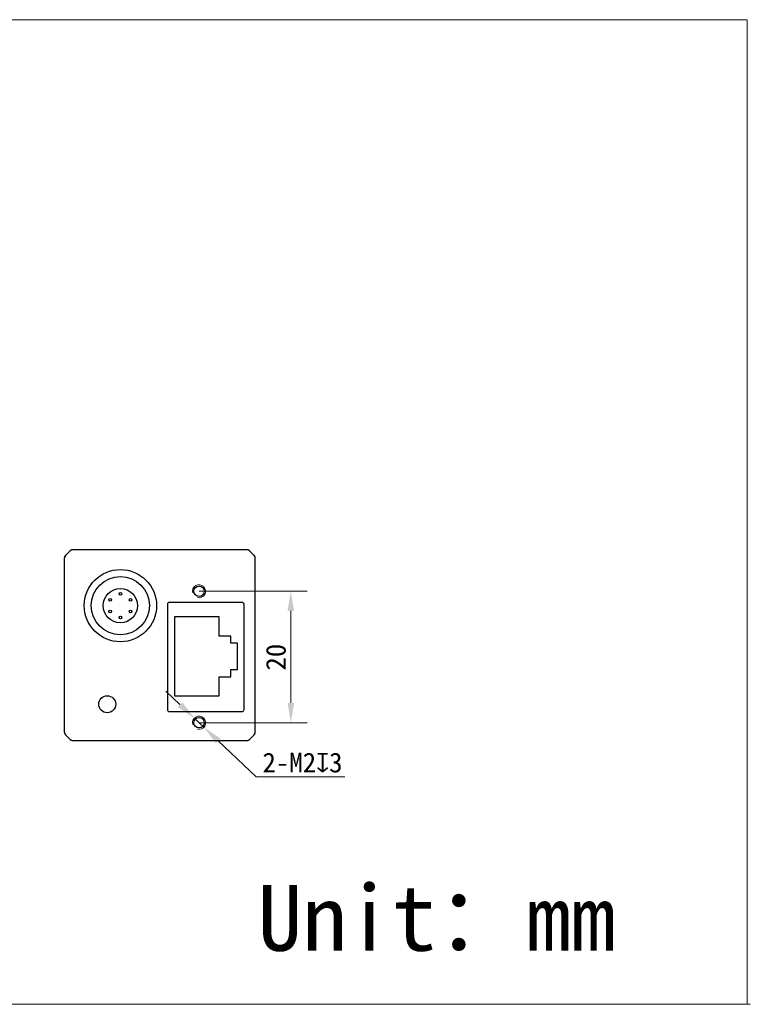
# Model space of a CAD drawing. Header units: millimetres. Extents: x 407 to 704, y 92 to 242.
# Tile 2 of 2: x 593 to 704, y 92 to 242. Entities that reach past the tile are written whole.
import ezdxf

# ---------------------------------------------------------------- set-up
doc = ezdxf.new("R2010")
doc.units = ezdxf.units.MM
doc.header["$LTSCALE"] = 16.335
doc.header["$PDMODE"] = 3
doc.header["$PDSIZE"] = 8
doc.layers.get('0').update_dxf_attribs({"linetype": 'CONTINUOUS'})
doc.layers.get('Defpoints').update_dxf_attribs({"linetype": 'CONTINUOUS'})
for name, color, linetype in [('00_COMPONENTS', 7, 'CONTINUOUS'), ('51__DRAFT_DIMS', 7, 'CONTINUOUS'), ('ASM_DXF_DIMENSION', 7, 'CONTINUOUS'), ('ASM_DXF_FORMAT', 7, 'CONTINUOUS'), ('D-01-36-26-0DXF_CONTINUOUS_LINE', 7, 'CONTINUOUS'), ('HR10A-7R-6PBDXF_CONTINUOUS_LINE', 7, 'CONTINUOUS'), ('RJ45-B563S-LDXF_CONTINUOUS_LINE', 7, 'CONTINUOUS')]:
    doc.layers.add(name, color=color, linetype=linetype)
doc.styles.get("Standard").update_dxf_attribs({"font": 'simfang.ttf'})
doc.dimstyles.new('DIMSTYLE_1', dxfattribs={"dimtxt": 3, "dimasz": 3, "dimexe": 2.5, "dimexo": 0, "dimgap": 0.75, "dimtad": 1, "dimdsep": 46, "dimtxsty": 'STANDARD', "dimblk": '_FILLED', "dimcen": 0.09, "dimclrd": 8, "dimclre": 8, "dimclrt": 7, "dimadec": 0, "dimazin": 0, "dimtp": 0.001, "dimtm": 0.001, "dimtfac": 1, "dimtofl": 0, "dimtmove": 0, "dimatfit": 3, "dimldrblk": '_FILLED', "dimfxl": 1, "dimtolj": 1, "dimlwd": 9, "dimlwe": 9, "dimarcsym": 0})
doc.dimstyles.new('DIMSTYLE_2', dxfattribs={"dimtxt": 3, "dimasz": 3, "dimexe": 2.5, "dimexo": 0, "dimtad": 1, "dimdec": 3, "dimdsep": 46, "dimtxsty": 'STANDARD', "dimblk": '_FILLED', "dimcen": 0.09, "dimclrd": 8, "dimclre": 8, "dimclrt": 7, "dimadec": 0, "dimazin": 0, "dimtp": 0.001, "dimtm": 0.001, "dimtfac": 1, "dimtdec": 3, "dimtmove": 0, "dimatfit": 2, "dimldrblk": '_FILLED', "dimfxl": 1, "dimtolj": 1, "dimlwd": 9, "dimlwe": 9, "dimarcsym": 0})

# ---------------------------------------------------------------- blocks, each defined once
blk = doc.blocks.new('_FILLED')
at = {"color": 0, "linetype": 'ByBlock'}
blk.add_solid([(0, 0), (-1, 0.167), (-1, -0.167)], dxfattribs=at)
blk = doc.blocks.new('*D156')
at = {"layer": '51__DRAFT_DIMS', "color": 8, "lineweight": 9}
for p, q in [((620.35, 155.01), (636.81, 155.01)), ((634.31, 152.01), (634.31, 138.01)), ((620.35, 135.01), (636.81, 135.01))]:
    blk.add_line(p, q, dxfattribs=at)
at = {"layer": 'Defpoints', "color": 0}
for p in [(620.35, 155.01), (620.35, 135.01), (634.31, 135.01)]:
    blk.add_point(p, dxfattribs=at)
at = {"layer": '51__DRAFT_DIMS', "color": 8, "linetype": 'ByBlock', "lineweight": 9, "xscale": 3, "yscale": 3, "zscale": 3}
for p, rotation in [((634.31, 155.01), 89.99999999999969), ((634.31, 135.01), 269.9999999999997)]:
    blk.add_blockref('_FILLED', p, dxfattribs=dict(at, rotation=rotation))
at = {"layer": '51__DRAFT_DIMS', "color": 7, "insert": (630.53, 144.98), "char_height": 3, "attachment_point": 2, "rotation": 90}
blk.add_mtext('\\A1;20', dxfattribs=at)
blk = doc.blocks.new('*D157')
at = {"layer": 'ASM_DXF_DIMENSION', "color": 8, "linetype": 'Continuous', "lineweight": 9}
for p, q in [((617.45, 137.76), (615.28, 139.83)), ((619.63, 135.69), (621.08, 134.32)), ((623.25, 132.25), (629.02, 126.77)), ((642.54, 126.77), (629.02, 126.77))]:
    blk.add_line(p, q, dxfattribs=at)
at = {"layer": 'Defpoints', "color": 0}
for p in [(619.63, 135.69), (621.08, 134.32)]:
    blk.add_point(p, dxfattribs=at)
at = {"layer": 'ASM_DXF_DIMENSION', "color": 8, "linetype": 'ByBlock', "lineweight": 9, "xscale": 3, "yscale": 3, "zscale": 3}
for p, rotation in [((619.63, 135.69), 316.4676205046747), ((621.08, 134.32), 136.4676205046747)]:
    blk.add_blockref('_FILLED', p, dxfattribs=dict(at, rotation=rotation))
at = {"layer": 'ASM_DXF_DIMENSION', "color": 7, "lineweight": 15, "insert": (636.09, 128.92), "char_height": 3, "attachment_point": 5}
blk.add_mtext('\\A1;{2-M2{\\fgdt;x}3}', dxfattribs=at)

msp = doc.modelspace()

# ---------------------------------------------------------------- linework, layer by layer
at = {"lineweight": 30}
msp.add_circle((606.3873, 137.8154), 1.3, dxfattribs=at)
at = {"layer": '00_COMPONENTS', "color": 7}
msp.add_arc((627.68, 132.814), 0.4986, 270.023332, 277.982238, dxfattribs=at)
at = {"layer": 'ASM_DXF_FORMAT', "color": 7, "linetype": 'Continuous', "lineweight": 15}
for p, q in [((406.7168, 241.9649), (703.7168, 241.9649)), ((703.7309, 92.1632), (703.7168, 241.9649)), ((407.1984, 92.1632), (704.1984, 92.1632))]:
    msp.add_line(p, q, dxfattribs=at)
at = {"layer": 'D-01-36-26-0DXF_CONTINUOUS_LINE', "color": 7, "linetype": 'Continuous', "lineweight": 30}
for p, q in [((600.7409, 161.1689), (600.0338, 160.4618)), ((603.2173, 161.3154), (601.0944, 161.3154)), ((616.5291, 161.3154), (603.2173, 161.3154)), ((621.2456, 161.3154), (616.5291, 161.3154)), ((627.6802, 161.3154), (621.2456, 161.3154)), ((628.7409, 160.4618), (628.0338, 161.1689)), ((599.8873, 133.5225), (599.8873, 160.1083)), ((628.8873, 133.5225), (628.8873, 160.1083)), ((615.5286, 153.0041), (615.5286, 137.0066)), ((626.8961, 153.3041), (615.8286, 153.3041)), ((627.1961, 137.0066), (627.1961, 153.0041)), ((615.8286, 136.7066), (626.8961, 136.7066)), ((600.0338, 133.1689), (600.7409, 132.4618)), ((601.0944, 132.3154), (603.2173, 132.3154)), ((603.2173, 132.3154), (616.5291, 132.3154)), ((616.5291, 132.3154), (621.2456, 132.3154)), ((621.2456, 132.3154), (627.6802, 132.3154)), ((628.0338, 132.4618), (628.7409, 133.1689))]:
    msp.add_line(p, q, dxfattribs=at)
for centre in [(620.3523, 155.0054), (620.3523, 135.0054)]:
    msp.add_circle(centre, 0.8, dxfattribs=at)
for centre, radius, start, end in [((600.3873, 160.1083), 0.5, 135, 180), ((600.3909, 160.1075), 0.5036, 158.431827, 172.502616), ((600.3795, 160.1115), 0.4915, 156.546145, 158.378822), ((600.3902, 160.1064), 0.5033, 143.074096, 156.496934), ((600.3866, 160.1092), 0.4988, 135.023637, 143.090507), ((601.0945, 160.8154), 0.5, 90, 135), ((601.093, 160.8166), 0.4981, 127.663082, 134.980155), ((601.0972, 160.8112), 0.5049, 119.899876, 127.671213), ((601.0942, 160.8165), 0.4988, 113.471569, 119.903972), ((601.0912, 160.8232), 0.4915, 111.60795, 113.457619), ((601.0952, 160.812), 0.5034, 97.966639, 111.557693), ((601.0947, 160.8167), 0.4986, 90.023333, 97.982414), ((627.6802, 160.8154), 0.5, 45, 90), ((627.6801, 160.8171), 0.4982, 82.468103, 89.978969), ((627.6795, 160.8118), 0.5036, 68.444865, 82.480653), ((627.6835, 160.8232), 0.4915, 66.542351, 68.392162), ((627.6784, 160.8126), 0.5033, 53.078624, 66.4932), ((627.6812, 160.8161), 0.4988, 45.023661, 53.095056), ((628.3873, 160.1083), 0.5, 0, 45), ((628.3885, 160.1097), 0.4981, 37.663114, 44.980155), ((628.3832, 160.1055), 0.5049, 29.899876, 37.671244), ((628.3885, 160.1085), 0.4988, 23.4716, 29.903971), ((628.3952, 160.1115), 0.4915, 21.607837, 23.457649), ((628.3839, 160.1075), 0.5034, 7.966465, 21.557581), ((600.3856, 160.1081), 0.4982, 172.490213, 179.979079), ((628.3887, 160.1081), 0.4986, 0.023332, 7.982238), ((600.3873, 133.5225), 0.5, 180, 225), ((600.386, 133.5227), 0.4987, 180.023439, 188.002803), ((600.3907, 133.5232), 0.5034, 187.986867, 201.570858), ((600.3795, 133.5192), 0.4915, 201.621177, 203.453856), ((600.3862, 133.5222), 0.4988, 203.467816, 209.903983), ((628.3873, 133.5225), 0.5, 315, 0), ((628.3845, 133.5243), 0.5033, 323.078624, 336.4932), ((628.3952, 133.5192), 0.4915, 336.542351, 338.392162), ((628.3838, 133.5232), 0.5036, 338.444865, 352.480653), ((628.3891, 133.5227), 0.4982, 352.468103, 359.978969), ((600.3915, 133.5253), 0.5049, 209.899874, 217.667465), ((600.3862, 133.5211), 0.4982, 217.659317, 224.980137), ((601.0945, 132.8154), 0.5, 225, 270), ((601.0935, 132.8147), 0.4988, 225.02366, 233.095018), ((601.0963, 132.8182), 0.5033, 233.078585, 246.49323), ((601.0912, 132.8075), 0.4915, 246.542382, 248.39205), ((601.0952, 132.819), 0.5036, 248.444755, 262.480842), ((601.0946, 132.8136), 0.4982, 262.468293, 269.97897), ((627.6802, 132.8154), 0.5, 270, 315), ((627.6795, 132.8188), 0.5034, 277.966465, 291.557581), ((627.6835, 132.8075), 0.4915, 291.607837, 293.457649), ((627.6805, 132.8142), 0.4988, 293.4716, 299.903971), ((627.6775, 132.8195), 0.5049, 299.899876, 307.671244), ((627.6817, 132.8142), 0.4981, 307.663114, 314.980155), ((628.3881, 133.5215), 0.4988, 315.023661, 323.095056)]:
    msp.add_arc(centre, radius, start, end, dxfattribs=at)
at = {"layer": 'D-01-36-26-0DXF_CONTINUOUS_LINE', "color": 7, "linetype": 'Continuous', "lineweight": 15}
for centre in [(620.3523, 155.0054), (620.3523, 135.0054)]:
    msp.add_arc(centre, 1, 255, 195, dxfattribs=at)
at = {"layer": 'D-01-36-26-0DXF_CONTINUOUS_LINE', "color": 7, "linetype": 'Continuous', "lineweight": 30}
for centre, major_axis, start_param, end_param in [((615.8286, 153.0041), (0.2121, -0.2121), -3.92695274, -2.35623257), ((626.8961, 153.0041), (0.2121, 0.2121), -0.78536009, 0.78536009), ((615.8286, 137.0067), (0.2121, 0.2121), -3.92695274, -2.35623257), ((626.8961, 137.0067), (0.2121, -0.2121), -0.78536009, 0.78536009)]:
    msp.add_ellipse(centre, major_axis=major_axis, ratio=0.99992385, start_param=start_param, end_param=end_param, dxfattribs=at)
at = {"layer": 'HR10A-7R-6PBDXF_CONTINUOUS_LINE', "color": 7, "linetype": 'Continuous', "lineweight": 30}
for centre, radius in [((608.3873, 152.8154), 5.5), ((608.3873, 152.8154), 4.425), ((608.3873, 152.8154), 2.6), ((608.3873, 154.6154), 0.2), ((606.8273, 153.7154), 0.2), ((609.9473, 153.7154), 0.2), ((606.8273, 151.9154), 0.2), ((609.9473, 151.9154), 0.2), ((608.3873, 151.0154), 0.2)]:
    msp.add_circle(centre, radius, dxfattribs=at)
at = {"layer": 'RJ45-B563S-LDXF_CONTINUOUS_LINE', "color": 7, "linetype": 'Continuous', "lineweight": 30}
for p, q in [((616.5969, 151.0947), (616.5969, 139.0947)), ((623.3969, 151.0947), (616.5969, 151.0947)), ((623.3969, 148.1947), (623.3969, 151.0947)), ((625.1969, 148.1947), (623.3969, 148.1947)), ((625.1969, 147.0947), (625.1969, 148.1947)), ((626.1969, 147.0947), (625.1969, 147.0947)), ((626.1969, 143.0947), (626.1969, 147.0947)), ((625.1969, 141.9947), (625.1969, 143.0947)), ((625.1969, 143.0947), (626.1969, 143.0947)), ((623.3969, 139.0947), (623.3969, 141.9947)), ((623.3969, 141.9947), (625.1969, 141.9947)), ((616.5969, 139.0947), (623.3969, 139.0947))]:
    msp.add_line(p, q, dxfattribs=at)

# ---------------------------------------------------------------- texts
at = {"insert": (629.2454, 110.3079), "char_height": 10, "attachment_point": 1}
msp.add_mtext_dynamic_manual_height_columns('Unit：mm', width=63.843551, gutter_width=1, heights=[0], dxfattribs=at)

# ---------------------------------------------------------------- dimensions: what is measured, and where the dimension line sits
at = {"layer": '51__DRAFT_DIMS', "color": 4}
dim = msp.add_linear_dim(base=(634.3123, 135.0054), p1=(620.3523, 155.0054), p2=(620.3523, 135.0054), angle=270, dimstyle='DIMSTYLE_1', dxfattribs=at)
dim.commit()
dim.dimension.update_dxf_attribs({"geometry": '*D156', "text_midpoint": (634.3123, 144.979), "dimtype": 160})
at = {"layer": 'ASM_DXF_DIMENSION', "color": 7, "linetype": 'Continuous', "lineweight": 15}
dim = msp.add_diameter_dim_2p(p1=(619.6274, 135.6941), p2=(621.0773, 134.3166), text='{2-M<>{\\fgdt;x}3}', dimstyle='DIMSTYLE_2', override={"dimtih": 1, "dimtoh": 1, "dimpost": '<>'}, dxfattribs=at)
dim.commit()
dim.dimension.update_dxf_attribs({"geometry": '*D157', "text_midpoint": (636.093, 126.774), "dimtype": 163})

doc.saveas('drawing.dxf')
